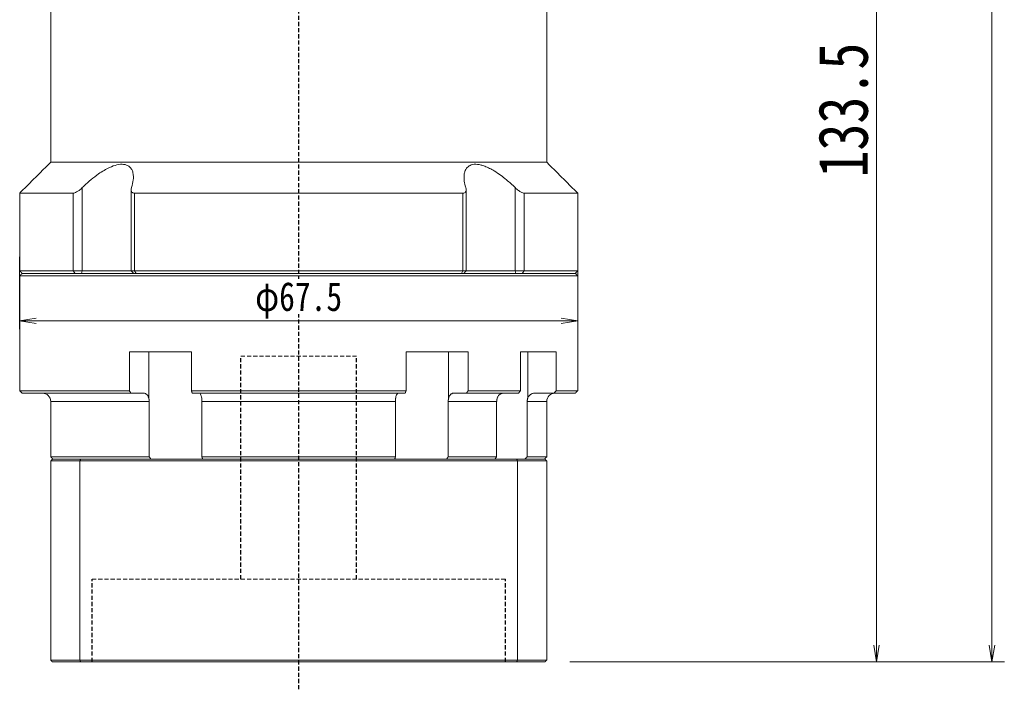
# Model space of a CAD drawing. Header units: millimetres. Extents: x -27 to 572, y -8 to 406.
# Tile 6 of 8: x 311 to 430, y 157 to 238. Entities that reach past the tile are written whole.
import ezdxf

# ---------------------------------------------------------------- set-up
doc = ezdxf.new("R2010")
doc.units = ezdxf.units.MM
doc.linetypes.add('DASHED', pattern=[0.75, 0.5, -0.25])
doc.layers.add('尺寸线层', color=3, linetype='Continuous', lineweight=18)
doc.styles.add('宋体', font='SimSun.ttf', dxfattribs={"width": 0.8})
doc.dimstyles.new('A水平标注$0', dxfattribs={"dimtxt": 3.5, "dimasz": 2, "dimexe": 1.5, "dimexo": 3, "dimgap": 1.1, "dimtad": 1, "dimtoh": 1, "dimdec": 4, "dimdsep": 46, "dimtxsty": '宋体', "dimblk": 'OPEN', "dimcen": 3, "dimclrd": 3, "dimclre": 3, "dimclrt": 6, "dimadec": 0, "dimazin": 0, "dimtm": 1e-09, "dimtfac": 1, "dimtdec": 4, "dimtix": 1, "dimtmove": 0, "dimatfit": 3, "dimldrblk": 'OPEN', "dimfxl": 0, "dimlwd": 13, "dimlwe": 13, "dimarcsym": 0})
doc.dimstyles.new('D直径标注φ25', dxfattribs={"dimtxt": 3.5, "dimasz": 2, "dimexe": 1, "dimexo": 3, "dimtad": 1, "dimtoh": 1, "dimdec": 1, "dimdsep": 46, "dimtxsty": '宋体', "dimblk": 'OPEN', "dimcen": 3, "dimclrd": 3, "dimclre": 3, "dimclrt": 130, "dimadec": 0, "dimazin": 0, "dimtm": 1e-09, "dimtfac": 1, "dimtdec": 1, "dimtmove": 0, "dimatfit": 0, "dimldrblk": 'OPEN', "dimfxl": 0, "dimlwd": 13, "dimlwe": 13, "dimarcsym": 0})

# ---------------------------------------------------------------- blocks, each defined once
blk = doc.blocks.new('_Open')
at = {"color": 0, "linetype": 'ByBlock', "lineweight": -2}
for p, q in [((-1, 0.167), (0, 0)), ((-1, -0.167), (0, 0)), ((0, 0), (-1, 0))]:
    blk.add_line(p, q, dxfattribs=at)
blk = doc.blocks.new('*D27')
at = {"layer": 'Defpoints', "color": 0, "transparency": 16777216}
for p in [(393.86, 293.49), (374.16, 159.99), (414.25, 159.99)]:
    blk.add_point(p, dxfattribs=at)
at = {"layer": '尺寸线层', "color": 3, "lineweight": 13, "transparency": 16777216}
for p, q in [((396.86, 293.49), (415.75, 293.49)), ((414.25, 291.49), (414.25, 161.99)), ((377.16, 159.99), (415.75, 159.99))]:
    blk.add_line(p, q, dxfattribs=at)
at = {"layer": '尺寸线层', "color": 3, "lineweight": 13, "transparency": 16777216, "xscale": 2, "yscale": 2, "zscale": 2}
for p, rotation in [((414.25, 293.49), 90), ((414.25, 159.99), 270)]:
    blk.add_blockref('_Open', p, dxfattribs=dict(at, rotation=rotation))
at = {"layer": '尺寸线层', "color": 6, "transparency": 16777216, "insert": (410.25, 226.74), "char_height": 6, "attachment_point": 5, "rotation": 90, "style": '宋体', "bg_fill": 3, "box_fill_scale": 1.1, "bg_fill_color": 256, "bg_fill_true_color": 13158600, "bg_fill_transparency": 0}
blk.add_mtext('133.5', dxfattribs=at)
blk = doc.blocks.new('*D28')
at = {"layer": 'Defpoints', "color": 0, "transparency": 16777216}
for p in [(384.36, 333.49), (374.16, 159.99), (428.22, 159.99)]:
    blk.add_point(p, dxfattribs=at)
at = {"layer": '尺寸线层', "color": 3, "lineweight": 13, "transparency": 16777216}
for p, q in [((387.36, 333.49), (429.72, 333.49)), ((428.22, 331.49), (428.22, 161.99)), ((377.16, 159.99), (429.72, 159.99))]:
    blk.add_line(p, q, dxfattribs=at)
at = {"layer": '尺寸线层', "color": 3, "lineweight": 13, "transparency": 16777216, "xscale": 2, "yscale": 2, "zscale": 2}
for p, rotation in [((428.22, 333.49), 90), ((428.22, 159.99), 270)]:
    blk.add_blockref('_Open', p, dxfattribs=dict(at, rotation=rotation))
at = {"layer": '尺寸线层', "color": 6, "transparency": 16777216, "insert": (424.22, 246.74), "char_height": 6, "attachment_point": 5, "rotation": 90, "style": '宋体', "bg_fill": 3, "box_fill_scale": 1.1, "bg_fill_color": 256, "bg_fill_true_color": 13158600, "bg_fill_transparency": 0}
blk.add_mtext('173.5', dxfattribs=at)
blk = doc.blocks.new('*D34')
at = {"color": 3, "lineweight": 13, "transparency": 16777216}
for p, q in [((310.61, 208.99), (310.61, 200.25)), ((378.11, 208.99), (378.11, 200.25)), ((376.11, 201.25), (312.61, 201.25))]:
    blk.add_line(p, q, dxfattribs=at)
at = {"layer": 'Defpoints', "color": 0, "transparency": 16777216}
for p in [(310.61, 211.99), (378.11, 211.99), (310.61, 201.25)]:
    blk.add_point(p, dxfattribs=at)
at = {"color": 3, "lineweight": 13, "transparency": 16777216, "xscale": 2, "yscale": 2, "zscale": 2, "rotation": 180}
blk.add_blockref('_Open', (310.61, 201.25), dxfattribs=at)
at = {"color": 3, "lineweight": 13, "transparency": 16777216, "xscale": 2, "yscale": 2, "zscale": 2}
blk.add_blockref('_Open', (378.11, 201.25), dxfattribs=at)
at = {"color": 130, "transparency": 16777216, "insert": (344.36, 203.71), "char_height": 3.5, "attachment_point": 5, "style": '宋体', "bg_fill": 3, "box_fill_scale": 1.1, "bg_fill_color": 256, "bg_fill_true_color": 13158600, "bg_fill_transparency": 0}
blk.add_mtext('φ67.5', dxfattribs=at)

msp = doc.modelspace()

# ---------------------------------------------------------------- linework, layer by layer
at = {"color": 1, "linetype": 'DASHED'}
msp.add_line((344.36457, 156.66045), (344.36457, 244.98537), dxfattribs=at)
at = {"color": 7, "linetype": 'Continuous', "lineweight": 15}
for p, q in [((318.18299, 207.28537), (318.18299, 217.35481)), ((370.54615, 217.35481), (370.54615, 207.28537)), ((317.07269, 216.68537), (310.61457, 216.68537)), ((317.07269, 216.68537), (317.07269, 207.28537)), ((364.21944, 216.68537), (324.5097, 216.68537)), ((324.5097, 207.28537), (324.5097, 216.68537)), ((364.21944, 216.68537), (364.21944, 207.28537)), ((371.65644, 207.28537), (371.65644, 216.68537)), ((317.07269, 207.28537), (310.61457, 207.28537)), ((318.18299, 207.28537), (317.07269, 207.28537)), ((317.31529, 206.98537), (317.07269, 207.28537)), ((318.0925, 206.98537), (318.18299, 207.28537)), ((324.09799, 207.28537), (318.18299, 207.28537)), ((324.5097, 207.28537), (324.09799, 207.28537)), ((364.21944, 207.28537), (324.5097, 207.28537)), ((324.68618, 206.98537), (324.5097, 207.28537)), ((364.21944, 207.28537), (364.04295, 206.98537)), ((364.63115, 207.28537), (364.21944, 207.28537)), ((370.54615, 207.28537), (364.63115, 207.28537)), ((370.54615, 207.28537), (370.63664, 206.98537)), ((371.65644, 207.28537), (370.54615, 207.28537)), ((371.65644, 207.28537), (371.41385, 206.98537)), ((310.61457, 206.68537), (344.36457, 206.68537)), ((310.91457, 206.98537), (317.31529, 206.98537)), ((344.36457, 206.98537), (310.91457, 206.98537)), ((324.68618, 206.98537), (364.04295, 206.98537)), ((323.87778, 197.48537), (323.87778, 192.78537)), ((323.87778, 197.48537), (331.38049, 197.48537)), ((326.2419, 197.48537), (326.2419, 191.86875)), ((331.38049, 192.78537), (331.38049, 197.48537)), ((357.34865, 197.48537), (357.34865, 192.78537)), ((357.34865, 197.48537), (364.85136, 197.48537)), ((362.48724, 197.48537), (362.48724, 191.86875)), ((364.85136, 192.78537), (364.85136, 197.48537)), ((371.18534, 197.48537), (371.18534, 192.78537)), ((372.06092, 197.48537), (372.06092, 191.86875)), ((323.87778, 192.78537), (310.61457, 192.78537)), ((310.91457, 192.48537), (324.07082, 192.48537)), ((324.07082, 192.48537), (325.64747, 192.48537)), ((357.34865, 192.78537), (331.38049, 192.78537)), ((331.48321, 192.48537), (357.24593, 192.48537)), ((363.08167, 192.48537), (364.65832, 192.48537)), ((364.65832, 192.48537), (370.95529, 192.48537)), ((371.18534, 192.78537), (364.85136, 192.78537)), ((314.36457, 191.48537), (326.29171, 191.48537)), ((326.29171, 191.48537), (326.29171, 184.78537)), ((332.66386, 191.48537), (356.06527, 191.48537)), ((332.66386, 184.78537), (332.66386, 191.48537)), ((356.06527, 191.48537), (356.06527, 184.78537)), ((362.43743, 184.78537), (362.43743, 191.48537)), ((362.43743, 191.48537), (368.30975, 191.48537)), ((368.30975, 191.48537), (368.30975, 184.78537)), ((371.98872, 184.78537), (371.98872, 191.48537)), ((326.29171, 184.78537), (314.36457, 184.78537)), ((356.06527, 184.78537), (332.66386, 184.78537)), ((368.30975, 184.78537), (362.43743, 184.78537)), ((314.36457, 184.28537), (317.90706, 184.28537)), ((314.36457, 184.28537), (314.36457, 160.18537)), ((317.98276, 184.48537), (314.56457, 184.48537)), ((317.90706, 184.28537), (370.82208, 184.28537)), ((317.90706, 184.28537), (317.90706, 160.18537)), ((370.74638, 184.48537), (317.98276, 184.48537)), ((370.82208, 184.28537), (370.82208, 160.18537)), ((317.90706, 160.18537), (314.36457, 160.18537)), ((314.56457, 159.98537), (317.98276, 159.98537)), ((370.82208, 160.18537), (317.90706, 160.18537)), ((317.98276, 159.98537), (370.74638, 159.98537))]:
    msp.add_line(p, q, dxfattribs=at)
at = {"color": 6, "linetype": 'DASHED', "lineweight": 15}
for p, q in [((337.36457, 196.98537), (351.36457, 196.98537)), ((319.36457, 169.98537), (369.36457, 169.98537))]:
    msp.add_line(p, q, dxfattribs=at)
at = {"color": 6, "linetype": 'DASHED'}
for p, q in [((337.36457, 169.98537), (337.36457, 196.98537)), ((351.36457, 169.98537), (351.36457, 196.98537)), ((319.36457, 159.98537), (319.36457, 169.98537)), ((369.36457, 159.98537), (369.36457, 169.98537))]:
    msp.add_line(p, q, dxfattribs=at)
at = {"color": 7, "linetype": 'Continuous', "lineweight": 15}
msp.add_arc((313.36457, 191.48537), 1, 0, 90, dxfattribs=at)
for points in [[(314.36457, 220.43537), (314.36457, 239.28537)], [(310.61457, 216.68537), (314.36457, 220.43537)], [(324.09799, 207.28537), (324.09799, 217.09557)], [(364.63115, 217.09345), (364.63115, 207.28537)], [(310.61457, 207.28537), (310.61457, 216.68537)], [(310.91457, 206.98537), (310.61457, 207.28537)], [(324.39799, 206.98537), (324.09799, 207.28537)], [(364.63115, 207.28537), (364.33115, 206.98537)], [(310.61457, 206.68537), (310.91457, 206.98537)], [(310.61457, 192.78537), (310.61457, 206.68537)], [(310.91457, 192.48537), (310.61457, 192.78537)], [(324.07082, 192.48537), (323.87778, 192.78537)], [(326.2419, 191.86875), (326.29171, 191.48537)], [(331.38049, 192.78537), (331.48321, 192.48537)], [(332.66386, 191.48537), (332.63842, 191.86875)], [(356.09072, 191.86875), (356.06527, 191.48537)], [(357.24593, 192.48537), (357.34865, 192.78537)], [(362.43743, 191.48537), (362.48724, 191.86875)], [(364.85136, 192.78537), (364.65832, 192.48537)], [(368.36789, 191.86875), (368.30975, 191.48537)], [(370.95529, 192.48537), (371.18534, 192.78537)], [(371.98872, 191.48537), (372.06092, 191.86875)], [(314.36457, 184.78537), (314.36457, 191.48537)], [(314.66457, 184.48537), (314.36457, 184.78537)], [(326.49945, 184.48537), (326.29171, 184.78537)], [(332.66386, 184.78537), (332.74973, 184.48537)], [(355.97941, 184.48537), (356.06527, 184.78537)], [(362.43743, 184.78537), (362.22969, 184.48537)], [(368.09066, 184.48537), (368.30975, 184.78537)], [(371.98872, 184.78537), (371.69926, 184.48537)], [(314.36457, 184.28537), (314.56457, 184.48537)], [(317.90706, 184.28537), (317.98276, 184.48537)], [(370.82208, 184.28537), (370.74638, 184.48537)], [(314.56457, 159.98537), (314.36457, 160.18537)], [(317.98276, 159.98537), (317.90706, 160.18537)], [(370.74638, 159.98537), (370.82208, 160.18537)]]:
    msp.add_open_spline(points, degree=1, dxfattribs=at)
for points, knots in [([(324.14457, 217.35481), (324.23089, 217.6795), (324.37175, 218.20932), (324.37196, 218.87909), (324.27244, 219.34441), (324.07936, 219.70466), (323.7668, 220.01825), (323.22247, 220.22497), (322.39402, 220.15559), (321.56039, 219.84997), (320.81492, 219.45259), (320.06003, 218.96364), (319.24286, 218.3344), (318.59745, 217.75866), (318.2565, 217.42644), (318.18299, 217.35481)], [0, 0, 0, 0, 1.111823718, 1.814206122, 2.515660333, 3.044836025, 3.573294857, 4.429537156, 5.288250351, 6.104434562, 6.713373, 7.323286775, 8.207714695, 9.093503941, 9.336985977, 9.336985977, 9.336985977, 9.336985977]), ([(370.54615, 217.35481), (370.37737, 217.51739), (370.03848, 217.84383), (369.45196, 218.35334), (368.78494, 218.87734), (368.09838, 219.34108), (367.45373, 219.70363), (366.91102, 219.94661), (366.41326, 220.10621), (365.97837, 220.18575), (365.57769, 220.19075), (365.2373, 220.12132), (364.95665, 219.98668), (364.70369, 219.77276), (364.50083, 219.45445), (364.36217, 218.96841), (364.35102, 218.33744), (364.45927, 217.76203), (364.56253, 217.42644), (364.58457, 217.35481)], [0, 0, 0, 0, 0.553902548, 1.112192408, 1.806376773, 2.51506714, 3.037171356, 3.572009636, 3.995519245, 4.430649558, 4.854541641, 5.292182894, 5.696545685, 6.110001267, 6.710526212, 7.328053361, 8.20046253, 9.097057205, 9.340373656, 9.340373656, 9.340373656, 9.340373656]), ([(318.18299, 217.35481), (318.05908, 217.24084), (317.84594, 217.0448), (317.52301, 216.83401), (317.26198, 216.70925), (317.13534, 216.69328), (317.07269, 216.68537)], [0, 0, 0, 0, 0.461690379, 0.794104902, 1.059065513, 1.318521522, 1.318521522, 1.318521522, 1.318521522]), ([(324.5097, 216.68537), (324.44123, 216.69238), (324.30459, 216.70635), (324.16053, 216.82021), (324.07202, 217.0291), (324.11763, 217.23388), (324.14457, 217.35481)], [0, 0, 0, 0, 0.1713953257, 0.3420313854, 0.5797240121, 0.9225193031, 0.9225193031, 0.9225193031, 0.9225193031]), ([(364.58457, 217.35481), (364.61055, 217.24084), (364.65524, 217.0448), (364.57846, 216.83401), (364.43776, 216.70925), (364.2917, 216.69328), (364.21944, 216.68537)], [0, 0, 0, 0, 0.3230947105, 0.5557211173, 0.741142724, 0.9227121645, 0.9227121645, 0.9227121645, 0.9227121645]), ([(371.65644, 216.68537), (371.5977, 216.69238), (371.48047, 216.70635), (371.23083, 216.82021), (370.90158, 217.0291), (370.67811, 217.23388), (370.54615, 217.35481)], [0, 0, 0, 0, 0.244975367, 0.488865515, 0.828599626, 1.318556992, 1.318556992, 1.318556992, 1.318556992]), ([(325.64747, 192.48537), (325.6721, 192.48402), (325.76885, 192.47871), (325.93452, 192.40121), (326.11332, 192.20269), (326.20483, 192.00159), (326.23771, 191.88378), (326.2419, 191.86875)], [0, 0, 0, 0, 0.0898846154, 0.3530449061, 0.6161572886, 0.8790264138, 0.9174460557, 0.9174460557, 0.9174460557, 0.9174460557]), ([(332.63842, 191.86875), (332.62019, 191.96828), (332.58371, 192.16749), (332.49006, 192.37668), (332.39841, 192.47427), (332.34108, 192.48261), (332.32212, 192.48537)], [0, 0, 0, 0, 0.2094481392, 0.4192300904, 0.6292069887, 0.7329719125, 0.7329719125, 0.7329719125, 0.7329719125]), ([(356.40701, 192.48537), (356.39391, 192.48402), (356.34243, 192.47871), (356.25427, 192.40121), (356.15914, 192.20269), (356.11045, 192.00159), (356.09295, 191.88378), (356.09072, 191.86875)], [0, 0, 0, 0, 0.0718302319, 0.2821316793, 0.4923948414, 0.7024636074, 0.7331662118, 0.7331662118, 0.7331662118, 0.7331662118]), ([(362.48724, 191.86875), (362.50246, 191.91882), (362.53336, 192.02039), (362.5994, 192.15424), (362.67856, 192.27109), (362.76877, 192.36474), (362.86864, 192.43371), (362.97366, 192.47729), (363.04601, 192.4827), (363.08167, 192.48537)], [0, 0, 0, 0, 0.129312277, 0.2623626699, 0.3919270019, 0.5252420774, 0.6549272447, 0.7883655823, 0.9180312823, 0.9180312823, 0.9180312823, 0.9180312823]), ([(369.07631, 192.48537), (369.04694, 192.48407), (368.97504, 192.48088), (368.86114, 192.4499), (368.74035, 192.38972), (368.62805, 192.30266), (368.52944, 192.19339), (368.44575, 192.0628), (368.39527, 191.95115), (368.37288, 191.88378), (368.36789, 191.86875)], [0, 0, 0, 0, 0.098079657, 0.240108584, 0.386257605, 0.528258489, 0.674384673, 0.816253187, 0.962246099, 1.004168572, 1.004168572, 1.004168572, 1.004168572]), ([(372.06092, 191.86875), (372.111, 191.96828), (372.21123, 192.16749), (372.46853, 192.37668), (372.72033, 192.47427), (372.87783, 192.48261), (372.92992, 192.48537)], [0, 0, 0, 0, 0.323097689, 0.646710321, 0.970623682, 1.130692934, 1.130692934, 1.130692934, 1.130692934])]:
    msp.add_open_spline(points, degree=3, knots=knots, dxfattribs=at)

# ---------------------------------------------------------------- dimensions: what is measured, and where the dimension line sits
at = {"layer": '尺寸线层'}
dim = msp.add_linear_dim(base=(414.2477, 159.98537), p1=(393.86457, 293.48537), p2=(374.16457, 159.98537), angle=270, dimstyle='A水平标注$0', override={"dimtxt": 6, "dimgap": 1}, dxfattribs=at)
dim.commit()
dim.dimension.update_dxf_attribs({"geometry": '*D27', "text_midpoint": (410.2477, 226.73537)})

# ---------------------------------------------------------------- next in the draw order: dimensions: what is measured, and where the dimension line sits
dim = msp.add_linear_dim(base=(428.21677, 159.98537), p1=(384.36457, 333.48537), p2=(374.16457, 159.98537), angle=270, dimstyle='A水平标注$0', override={"dimtxt": 6, "dimgap": 1}, dxfattribs=at)
dim.commit()
dim.dimension.update_dxf_attribs({"geometry": '*D28', "text_midpoint": (424.21677, 246.73537)})

# ---------------------------------------------------------------- next in the draw order: linework, layer by layer
at = {"color": 7, "linetype": 'Continuous', "lineweight": 15}
for p, q in [((374.36457, 220.43537), (314.36457, 220.43537)), ((378.11457, 216.68537), (371.65644, 216.68537)), ((378.11457, 207.28537), (371.65644, 207.28537)), ((377.81457, 206.98537), (344.36457, 206.98537)), ((344.36457, 206.68537), (378.11457, 206.68537)), ((371.41385, 206.98537), (377.81457, 206.98537)), ((371.18534, 197.48537), (375.51704, 197.48537)), ((375.51704, 192.78537), (375.51704, 197.48537)), ((372.92992, 192.48537), (375.23483, 192.48537)), ((375.23483, 192.48537), (377.81457, 192.48537)), ((378.11457, 192.78537), (375.51704, 192.78537)), ((371.98872, 191.48537), (374.36457, 191.48537)), ((374.36457, 184.78537), (371.98872, 184.78537)), ((374.16457, 184.48537), (370.74638, 184.48537)), ((370.82208, 184.28537), (374.36457, 184.28537)), ((374.36457, 184.28537), (374.36457, 160.18537)), ((370.74638, 159.98537), (374.16457, 159.98537)), ((374.36457, 160.18537), (370.82208, 160.18537))]:
    msp.add_line(p, q, dxfattribs=at)
msp.add_arc((375.36457, 191.48537), 1, 90, 180, dxfattribs=at)
for points in [[(374.36457, 239.28537), (374.36457, 220.43537)], [(374.36457, 220.43537), (378.11457, 216.68537)], [(378.11457, 216.68537), (378.11457, 207.28537)], [(378.11457, 207.28537), (377.81457, 206.98537)], [(377.81457, 206.98537), (378.11457, 206.68537)], [(378.11457, 206.68537), (378.11457, 192.78537)], [(375.51704, 192.78537), (375.23483, 192.48537)], [(378.11457, 192.78537), (377.81457, 192.48537)], [(374.36457, 191.48537), (374.36457, 184.78537)], [(374.36457, 184.78537), (374.06457, 184.48537)], [(374.16457, 184.48537), (374.36457, 184.28537)], [(374.36457, 160.18537), (374.16457, 159.98537)]]:
    msp.add_open_spline(points, degree=1, dxfattribs=at)

# ---------------------------------------------------------------- next in the draw order: dimensions: what is measured, and where the dimension line sits
at = {"color": 0}
dim = msp.add_linear_dim(base=(310.61457, 201.25358), p1=(378.11457, 211.98537), p2=(310.61457, 211.98537), text='φ<>', dimstyle='D直径标注φ25', override={"dimgap": 0.625, "dimtad": 1, "dimjust": 0, "dimdec": 1, "dimlfac": 1, "dimpost": '<>', "dimse1": 0, "dimse2": 0, "dimsd1": 0, "dimsd2": 0, "dimtofl": 1, "dimtvp": 0.1}, dxfattribs=at)
dim.commit()
dim.dimension.update_dxf_attribs({"geometry": '*D34', "text_midpoint": (344.36457, 203.70679)})

doc.saveas('drawing.dxf')
